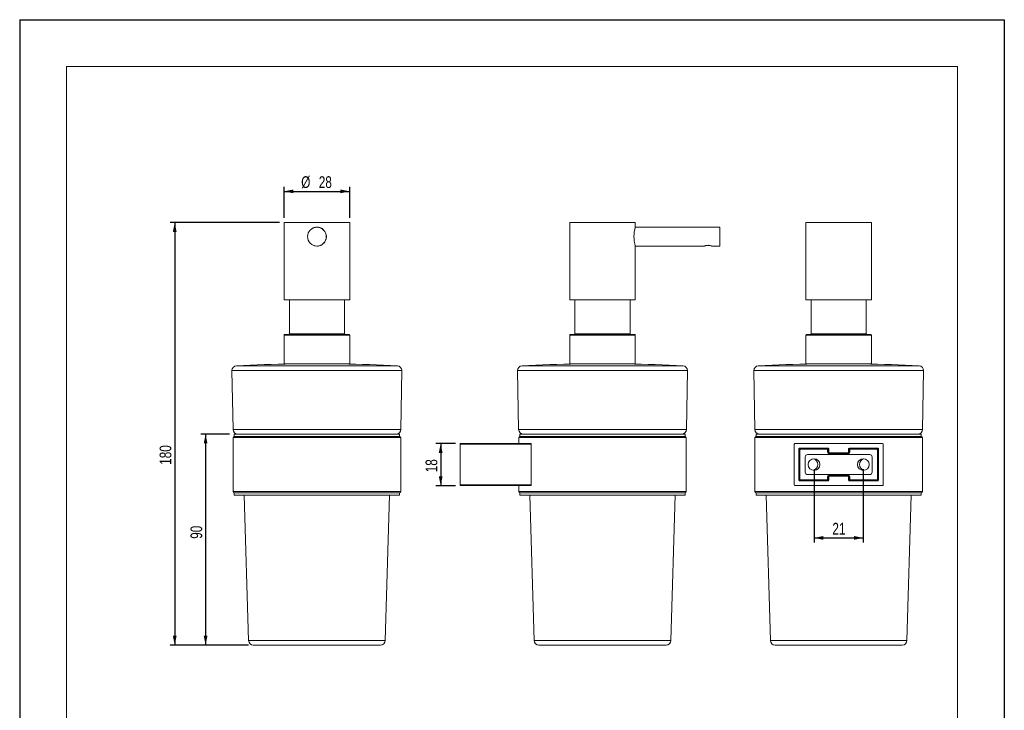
# Model space of a CAD drawing. Header units: millimetres. Extents: x 0 to 210, y 0 to 297.
# Tile 2 of 2: x 0 to 210, y 150 to 297. Entities that reach past the tile are written whole.
import ezdxf

# ---------------------------------------------------------------- set-up
doc = ezdxf.new("R2010")
doc.units = ezdxf.units.MM
doc.layers.add('注释', color=7, linetype='Continuous')
doc.styles.add('SLDTEXTSTYLE0', font='TXT', dxfattribs={"width": 0.75})
doc.dimstyles.new('SLDDIMSTYLE0', dxfattribs={"dimtxt": 2.5, "dimasz": 2, "dimexe": 0, "dimexo": 0.0625, "dimtad": 1, "dimdec": 0, "dimlfac": 2, "dimrnd": 1e-09, "dimzin": 12, "dimdsep": 46, "dimtxsty": 'SLDTEXTSTYLE0', "dimsah": 1, "dimcen": 0.09, "dimadec": 0, "dimazin": 3, "dimtfac": 1, "dimtdec": 0, "dimtofl": 0, "dimtmove": 0, "dimatfit": 3, "dimfxl": 0, "dimfrac": 2, "dimtolj": 1, "dimtzin": 12, "dimarcsym": 0})
doc.dimstyles.new('SLDDIMSTYLE1', dxfattribs={"dimtxt": 2.5, "dimasz": 2, "dimexe": 0, "dimexo": 0.0625, "dimtad": 1, "dimdec": 3, "dimlfac": 2, "dimrnd": 1e-09, "dimzin": 12, "dimdsep": 46, "dimtxsty": 'SLDTEXTSTYLE0', "dimsah": 1, "dimcen": 0.09, "dimadec": 0, "dimazin": 3, "dimtfac": 1, "dimtdec": 3, "dimtofl": 0, "dimtmove": 0, "dimatfit": 3, "dimfxl": 0, "dimfrac": 2, "dimtolj": 1, "dimtzin": 12, "dimarcsym": 0})

# ---------------------------------------------------------------- blocks, each defined once
blk = doc.blocks.new('_D')
at = {"layer": '注释', "color": 7}
for p, q in [((55.39, 253.73), (32.07, 253.73)), ((33.07, 253.73), (33.07, 163.62)), ((48.82, 163.62), (32.07, 163.62))]:
    blk.add_line(p, q, dxfattribs=at)
for points in [[(33.07, 253.73), (32.67, 251.73), (33.47, 251.73)], [(33.07, 163.62), (33.47, 165.62), (32.67, 165.62)]]:
    blk.add_solid(points, dxfattribs=at)
at = {"layer": '注释', "color": 7, "insert": (29.84, 202.07), "char_height": 2.5, "attachment_point": 1, "rotation": 90, "style": 'SLDTEXTSTYLE0'}
blk.add_mtext('180', dxfattribs=at)
blk = doc.blocks.new('_D_1')
at = {"layer": '注释', "color": 7}
for p, q in [((56.39, 254.73), (56.39, 261.39)), ((70.39, 254.73), (70.39, 261.39)), ((56.39, 260.39), (70.39, 260.39))]:
    blk.add_line(p, q, dxfattribs=at)
for points in [[(56.39, 260.39), (58.39, 259.99), (58.39, 260.79)], [(70.39, 260.39), (68.39, 260.79), (68.39, 259.99)]]:
    blk.add_solid(points, dxfattribs=at)
at = {"layer": '注释', "color": 7, "char_height": 2.5, "attachment_point": 1, "style": 'SLDTEXTSTYLE0'}
for s, insert in [('%%c', (60.04, 263.61)), ('28', (63.79, 263.61))]:
    blk.add_mtext(s, dxfattribs=dict(at, insert=insert))
blk = doc.blocks.new('_D_2')
at = {"layer": '注释', "color": 7}
for p, q in [((44.77, 208.62), (38.65, 208.62)), ((39.65, 208.62), (39.65, 163.62)), ((48.82, 163.62), (38.65, 163.62))]:
    blk.add_line(p, q, dxfattribs=at)
for points in [[(39.65, 208.62), (39.25, 206.62), (40.05, 206.62)], [(39.65, 163.62), (40.05, 165.62), (39.25, 165.62)]]:
    blk.add_solid(points, dxfattribs=at)
at = {"layer": '注释', "color": 7, "insert": (36.42, 186.29), "char_height": 2.5, "attachment_point": 1, "rotation": 90, "style": 'SLDTEXTSTYLE0'}
blk.add_mtext('90', dxfattribs=at)
blk = doc.blocks.new('_D_3')
at = {"layer": '注释', "color": 7}
for p, q in [((92.93, 206.62), (88.79, 206.62)), ((89.79, 206.62), (89.79, 197.62)), ((92.93, 197.62), (88.79, 197.62))]:
    blk.add_line(p, q, dxfattribs=at)
for points in [[(89.79, 206.62), (89.39, 204.62), (90.19, 204.62)], [(89.79, 197.62), (90.19, 199.62), (89.39, 199.62)]]:
    blk.add_solid(points, dxfattribs=at)
at = {"layer": '注释', "color": 7, "insert": (86.56, 200.48), "char_height": 2.5, "attachment_point": 1, "rotation": 90, "style": 'SLDTEXTSTYLE0'}
blk.add_mtext('18', dxfattribs=at)
blk = doc.blocks.new('_D_7')
at = {"layer": '注释', "color": 7}
for p, q in [((169.42, 201.12), (169.42, 185.48)), ((179.92, 201.12), (179.92, 185.48)), ((169.42, 186.48), (179.92, 186.48))]:
    blk.add_line(p, q, dxfattribs=at)
for points in [[(169.42, 186.48), (171.42, 186.08), (171.42, 186.88)], [(179.92, 186.48), (177.92, 186.88), (177.92, 186.08)]]:
    blk.add_solid(points, dxfattribs=at)
at = {"layer": '注释', "color": 7, "insert": (173.33, 189.7), "char_height": 2.5, "attachment_point": 1, "style": 'SLDTEXTSTYLE0'}
blk.add_mtext('21', dxfattribs=at)

msp = doc.modelspace()

# ---------------------------------------------------------------- linework, layer by layer
at = {"color": 7, "linetype": 'Continuous', "lineweight": 15}
for p, q in [((56.39216, 253.73391), (56.39216, 237.23391)), ((56.39216, 253.73391), (70.39216, 253.73391)), ((70.39216, 237.23391), (70.39216, 253.73391)), ((117.30318, 253.73391), (117.30318, 237.23391)), ((117.30318, 253.73391), (124.30318, 253.73391)), ((124.30318, 253.73391), (131.30318, 253.73391)), ((149.30318, 252.73391), (131.2961, 252.73391)), ((131.30318, 252.75891), (131.30318, 253.73391)), ((149.30318, 252.73391), (149.30318, 248.73391)), ((167.67433, 253.73391), (167.67433, 237.23391)), ((167.67433, 253.73391), (181.67433, 253.73391)), ((181.67433, 237.23391), (181.67433, 253.73391)), ((64.14216, 248.8758), (64.14216, 248.87986)), ((131.29599, 248.73391), (146.061, 248.73391)), ((131.30318, 237.23391), (131.30318, 248.73391)), ((147.54488, 248.73391), (149.30318, 248.73391)), ((56.39216, 237.23391), (70.39216, 237.23391)), ((57.51716, 237.23391), (57.51716, 230.02312)), ((69.26716, 230.02312), (69.26716, 237.23391)), ((117.30318, 237.23391), (124.30318, 237.23391)), ((118.42818, 237.23391), (118.42818, 230.02312)), ((124.30318, 237.23391), (131.30318, 237.23391)), ((130.17818, 230.02312), (130.17818, 237.23391)), ((167.67433, 237.23391), (181.67433, 237.23391)), ((168.79933, 237.23391), (168.79933, 230.02312)), ((180.54933, 230.02312), (180.54933, 237.23391)), ((56.39216, 229.72312), (56.39216, 223.62312)), ((70.39216, 223.62312), (70.39216, 229.72312)), ((117.30318, 229.72312), (117.30318, 223.62312)), ((131.30318, 223.62312), (131.30318, 229.72312)), ((167.67433, 229.72312), (167.67433, 223.62312)), ((181.67433, 223.62312), (181.67433, 229.72312)), ((56.39216, 223.62312), (57.1255, 223.62312)), ((57.1255, 223.62312), (70.39216, 223.62312)), ((58.14891, 223.58049), (58.08276, 223.58026)), ((68.70156, 223.58026), (68.63542, 223.58049)), ((117.30318, 223.62312), (127.42231, 223.62312)), ((119.05993, 223.58049), (118.99378, 223.58026)), ((127.42231, 223.62312), (131.30318, 223.62312)), ((129.61258, 223.58026), (129.54644, 223.58049)), ((167.67433, 223.62312), (181.67433, 223.62312)), ((169.43107, 223.58049), (169.36493, 223.58026)), ((179.98373, 223.58026), (179.91758, 223.58049)), ((45.2809, 222.15885), (45.50001, 209.60567)), ((81.28431, 209.60567), (81.50343, 222.15885)), ((106.19191, 222.15885), (106.41103, 209.60567)), ((142.19533, 209.60567), (142.41445, 222.15885)), ((156.56306, 222.15885), (156.78218, 209.60567)), ((192.56648, 209.60567), (192.78559, 222.15885)), ((45.76716, 208.62312), (45.76716, 208.12312)), ((81.01716, 208.62312), (45.76716, 208.62312)), ((81.01716, 208.12312), (45.76716, 208.12312)), ((45.76716, 208.12312), (63.39216, 208.12312)), ((63.39216, 208.12312), (81.01716, 208.12312)), ((81.01716, 208.12312), (81.01716, 208.62312)), ((106.67818, 208.62312), (106.67818, 208.12312)), ((141.92818, 208.62312), (106.67818, 208.62312)), ((141.92818, 208.12312), (106.67818, 208.12312)), ((106.67818, 208.12312), (141.92818, 208.12312)), ((141.92818, 208.12312), (141.92818, 208.62312)), ((157.04933, 208.62312), (157.04933, 208.12312)), ((172.93221, 208.62312), (157.04933, 208.62312)), ((172.93221, 208.12312), (157.04933, 208.12312)), ((157.04933, 208.12312), (192.29933, 208.12312)), ((192.29933, 208.62312), (172.93221, 208.62312)), ((192.29933, 208.12312), (172.93221, 208.12312)), ((192.29933, 208.12312), (192.29933, 208.62312)), ((45.51716, 207.87312), (45.51716, 196.37312)), ((81.26716, 196.37312), (81.26716, 207.87312)), ((93.92818, 206.47312), (93.92818, 206.62312)), ((93.92818, 206.62312), (109.06858, 206.62312)), ((109.07818, 206.47312), (93.92818, 206.47312)), ((93.92818, 206.47312), (93.92818, 197.77312)), ((106.42818, 207.87312), (106.42818, 206.62312)), ((109.07818, 206.6223), (109.07818, 206.47312)), ((109.07818, 206.47312), (109.07818, 197.77312)), ((142.17818, 196.37312), (142.17818, 207.87312)), ((156.79933, 207.87312), (156.79933, 196.37312)), ((165.17433, 206.47312), (165.17433, 197.77312)), ((184.02433, 206.62312), (165.32433, 206.62312)), ((184.17433, 206.47312), (184.17433, 197.77312)), ((192.54933, 196.37312), (192.54933, 207.87312)), ((166.17433, 205.47313), (166.17433, 198.77311)), ((166.27121, 205.37625), (166.17433, 205.47313)), ((166.27121, 198.86999), (166.27121, 205.37625)), ((166.30065, 198.99942), (166.30065, 205.24681)), ((166.40064, 205.24681), (166.30065, 205.24681)), ((172.39933, 205.62312), (166.32432, 205.62312)), ((166.32432, 205.62312), (166.4212, 205.52624)), ((166.40064, 205.24681), (166.40064, 198.99942)), ((166.4212, 205.52624), (172.30245, 205.52624)), ((166.55063, 205.49679), (166.55063, 205.3968)), ((166.55063, 205.49679), (172.17302, 205.49679)), ((172.17302, 205.3968), (166.55063, 205.3968)), ((167.54933, 203.74812), (167.54933, 200.49812)), ((181.29933, 204.24812), (168.04933, 204.24812)), ((172.17302, 205.49679), (172.17302, 205.3968)), ((172.30245, 205.52624), (172.39933, 205.62312)), ((172.32301, 204.74677), (172.32301, 205.24681)), ((172.423, 205.24681), (172.32301, 205.24681)), ((172.423, 204.74677), (172.32301, 204.74677)), ((172.423, 205.24681), (172.423, 204.74677)), ((172.54933, 205.47313), (172.45245, 205.37625)), ((172.45245, 205.37625), (172.45245, 204.67623)), ((172.45245, 204.67623), (172.54933, 204.77311)), ((172.54933, 204.77311), (172.54933, 205.47313)), ((172.69932, 204.62312), (172.60244, 204.52624)), ((172.60244, 204.52624), (172.80401, 204.52624)), ((172.67298, 204.49679), (172.67298, 204.3968)), ((172.67298, 204.49679), (176.67567, 204.49679)), ((176.67567, 204.3968), (172.67298, 204.3968)), ((172.69932, 204.62312), (176.64933, 204.62312)), ((176.54464, 204.52624), (176.74621, 204.52624)), ((176.74621, 204.52624), (176.64933, 204.62312)), ((176.67567, 204.49679), (176.67567, 204.3968)), ((176.79933, 204.77311), (176.79933, 205.47313)), ((176.89621, 205.37625), (176.79933, 205.47313)), ((176.79933, 204.77311), (176.89621, 204.67623)), ((176.89621, 204.67623), (176.89621, 205.37625)), ((176.92565, 204.74677), (176.92565, 205.24681)), ((176.92565, 205.24681), (177.02564, 205.24681)), ((176.92565, 204.74677), (177.02564, 204.74677)), ((183.02433, 205.62312), (176.94932, 205.62312)), ((176.94932, 205.62312), (177.0462, 205.52624)), ((177.02564, 205.24681), (177.02564, 204.74677)), ((177.0462, 205.52624), (182.92745, 205.52624)), ((177.17563, 205.49679), (177.17563, 205.3968)), ((177.17563, 205.49679), (182.79802, 205.49679)), ((182.79802, 205.3968), (177.17563, 205.3968)), ((181.79933, 200.49812), (181.79933, 203.74812)), ((182.79802, 205.49679), (182.79802, 205.3968)), ((182.92745, 205.52624), (183.02433, 205.62312)), ((182.94801, 198.99942), (182.94801, 205.24681)), ((183.048, 205.24681), (182.94801, 205.24681)), ((183.048, 205.24681), (183.048, 198.99942)), ((183.17433, 205.47313), (183.07745, 205.37625)), ((183.07745, 205.37625), (183.07745, 198.86999)), ((183.17433, 198.77311), (183.17433, 205.47313)), ((168.04933, 199.99812), (181.29933, 199.99812)), ((172.45245, 199.57001), (172.45245, 198.86999)), ((172.54933, 199.47313), (172.45245, 199.57001)), ((172.60244, 199.72), (172.69932, 199.62312)), ((172.80401, 199.72), (172.60244, 199.72)), ((172.67298, 199.84944), (176.67567, 199.84944)), ((172.67298, 199.84944), (172.67298, 199.74945)), ((176.67567, 199.74945), (172.67298, 199.74945)), ((172.69932, 199.62312), (176.64933, 199.62312)), ((173.17433, 199.74945), (173.17433, 199.66894)), ((176.17433, 199.66894), (176.17433, 199.74945)), ((176.74621, 199.72), (176.54464, 199.72)), ((176.64933, 199.62312), (176.74621, 199.72)), ((176.67567, 199.84944), (176.67567, 199.74945)), ((176.89621, 199.57001), (176.79933, 199.47313)), ((176.89621, 198.86999), (176.89621, 199.57001)), ((93.92818, 197.77312), (109.07818, 197.77312)), ((93.92818, 197.62312), (93.92818, 197.77312)), ((109.06858, 197.62312), (93.92818, 197.62312)), ((106.42818, 197.62312), (106.42818, 196.37312)), ((109.07818, 197.77312), (109.07818, 197.62394)), ((184.02433, 197.62312), (165.32433, 197.62312)), ((166.17433, 198.77311), (166.27121, 198.86999)), ((166.40064, 198.99942), (166.30065, 198.99942)), ((166.4212, 198.72), (166.32432, 198.62312)), ((166.32432, 198.62312), (172.39933, 198.62312)), ((172.30245, 198.72), (166.4212, 198.72)), ((166.55063, 198.84944), (166.55063, 198.74945)), ((166.55063, 198.84944), (172.17302, 198.84944)), ((172.17302, 198.74945), (166.55063, 198.74945)), ((172.17302, 198.84944), (172.17302, 198.74945)), ((172.39933, 198.62312), (172.30245, 198.72)), ((172.32301, 198.99942), (172.32301, 199.49947)), ((172.32301, 199.49947), (172.423, 199.49947)), ((172.32301, 198.99942), (172.423, 198.99942)), ((172.423, 199.49947), (172.423, 198.99942)), ((172.45245, 198.86999), (172.54933, 198.77311)), ((172.54933, 199.47313), (172.54933, 198.77311)), ((176.79933, 199.47313), (176.79933, 198.77311)), ((176.79933, 198.77311), (176.89621, 198.86999)), ((177.02564, 199.49947), (176.92565, 199.49947)), ((176.92565, 198.99942), (176.92565, 199.49947)), ((177.02564, 198.99942), (176.92565, 198.99942)), ((177.0462, 198.72), (176.94932, 198.62312)), ((176.94932, 198.62312), (183.02433, 198.62312)), ((177.02564, 199.49947), (177.02564, 198.99942)), ((182.92745, 198.72), (177.0462, 198.72)), ((177.17563, 198.84944), (182.79802, 198.84944)), ((177.17563, 198.84944), (177.17563, 198.74945)), ((182.79802, 198.74945), (177.17563, 198.74945)), ((182.79802, 198.84944), (182.79802, 198.74945)), ((183.02433, 198.62312), (182.92745, 198.72)), ((183.048, 198.99942), (182.94801, 198.99942)), ((183.07745, 198.86999), (183.17433, 198.77311)), ((45.76716, 196.12312), (45.76716, 195.62312)), ((61.65004, 196.12312), (45.76716, 196.12312)), ((63.39216, 196.12312), (45.76716, 196.12312)), ((81.01716, 195.62312), (45.76716, 195.62312)), ((47.90299, 195.62312), (48.82393, 164.59345)), ((81.01716, 196.12312), (61.65004, 196.12312)), ((81.01716, 196.12312), (63.39216, 196.12312)), ((77.96039, 164.59345), (78.88133, 195.62312)), ((81.01716, 195.62312), (81.01716, 196.12312)), ((106.67818, 196.12312), (106.67818, 195.62312)), ((141.84187, 196.12312), (106.67818, 196.12312)), ((141.92818, 196.12312), (106.67818, 196.12312)), ((141.92818, 195.62312), (106.67818, 195.62312)), ((108.81401, 195.62312), (109.73495, 164.59345)), ((138.87141, 164.59345), (139.79235, 195.62312)), ((141.92818, 196.12312), (141.84187, 196.12312)), ((141.92818, 195.62312), (141.92818, 196.12312)), ((157.04933, 196.12312), (157.04933, 195.62312)), ((192.29933, 196.12312), (157.04933, 196.12312)), ((172.93221, 195.62312), (157.04933, 195.62312)), ((159.18516, 195.62312), (160.1061, 164.59345)), ((192.29933, 195.62312), (172.93221, 195.62312)), ((189.24256, 164.59345), (190.1635, 195.62312)), ((192.29933, 195.62312), (192.29933, 196.12312)), ((76.96083, 163.62312), (49.82349, 163.62312)), ((137.87185, 163.62312), (110.73451, 163.62312)), ((161.68212, 163.62312), (161.10566, 163.62312)), ((188.243, 163.62312), (161.68212, 163.62312))]:
    msp.add_line(p, q, dxfattribs=at)
at = {"color": 1, "linetype": 'Continuous', "lineweight": 15}
for p, q in [((56.39216, 229.72312), (70.39216, 229.72312)), ((57.51716, 230.02312), (58.13265, 230.02312)), ((58.13265, 230.02312), (69.26716, 230.02312)), ((117.30318, 229.72312), (131.30318, 229.72312)), ((118.42818, 230.02312), (126.92102, 230.02312)), ((126.92102, 230.02312), (130.17818, 230.02312)), ((167.67433, 229.72312), (168.40767, 229.72312)), ((168.40767, 229.72312), (181.67433, 229.72312)), ((168.79933, 230.02312), (180.54933, 230.02312)), ((46.22856, 223.17494), (46.95774, 223.17494)), ((46.95774, 223.17494), (80.55577, 223.17494)), ((58.08276, 223.58026), (68.70156, 223.58026)), ((58.37167, 223.58049), (58.14891, 223.58049)), ((68.63542, 223.58049), (58.37167, 223.58049)), ((107.13957, 223.17494), (129.25286, 223.17494)), ((118.99378, 223.58026), (129.61258, 223.58026)), ((125.81524, 223.58049), (119.05993, 223.58049)), ((129.54644, 223.58049), (125.81524, 223.58049)), ((129.25286, 223.17494), (141.46679, 223.17494)), ((157.51072, 223.17494), (191.83793, 223.17494)), ((169.36493, 223.58026), (169.5905, 223.58026)), ((179.91758, 223.58049), (169.43107, 223.58049)), ((169.5905, 223.58026), (179.98373, 223.58026)), ((81.50343, 222.15885), (45.2809, 222.15885)), ((142.41445, 222.15885), (106.19191, 222.15885)), ((157.33251, 222.15885), (156.56306, 222.15885)), ((192.78559, 222.15885), (157.33251, 222.15885)), ((45.50001, 209.60567), (46.26015, 209.60567)), ((46.26015, 209.60567), (81.28431, 209.60567)), ((106.41103, 209.60567), (129.46295, 209.60567)), ((129.46295, 209.60567), (142.19533, 209.60567)), ((156.78218, 209.60567), (192.56648, 209.60567)), ((63.39216, 207.87312), (45.51716, 207.87312)), ((81.26716, 207.87312), (63.39216, 207.87312)), ((142.17818, 207.87312), (106.42818, 207.87312)), ((192.54933, 207.87312), (156.79933, 207.87312)), ((166.33678, 205.37625), (166.27121, 205.37625)), ((166.4212, 205.46067), (166.4212, 205.52624)), ((172.30245, 205.46067), (172.30245, 205.52624)), ((172.38688, 205.37625), (172.45245, 205.37625)), ((172.43315, 204.67623), (172.45245, 204.67623)), ((172.60244, 204.52624), (172.60244, 204.50695)), ((172.80401, 204.52624), (172.97684, 204.49679)), ((172.80401, 204.49679), (172.80401, 204.52624)), ((176.37181, 204.49679), (176.54464, 204.52624)), ((176.54464, 204.52624), (176.54464, 204.49679)), ((176.74621, 204.52624), (176.74621, 204.50695)), ((176.89621, 205.37625), (176.96178, 205.37625)), ((176.89621, 204.67623), (176.9155, 204.67623)), ((177.0462, 205.52624), (177.0462, 205.46067)), ((182.92745, 205.52624), (182.92745, 205.46067)), ((183.07745, 205.37625), (183.01188, 205.37625)), ((172.43315, 199.57001), (172.45245, 199.57001)), ((172.60244, 199.73929), (172.60244, 199.72)), ((172.80401, 199.72), (172.97684, 199.74945)), ((172.80401, 199.72), (172.80401, 199.74945)), ((176.54464, 199.72), (176.37181, 199.74945)), ((176.54464, 199.74945), (176.54464, 199.72)), ((176.74621, 199.73929), (176.74621, 199.72)), ((176.89621, 199.57001), (176.9155, 199.57001)), ((166.33678, 198.86999), (166.27121, 198.86999)), ((166.4212, 198.78557), (166.4212, 198.72)), ((172.30245, 198.78557), (172.30245, 198.72)), ((172.38688, 198.86999), (172.45245, 198.86999)), ((176.89621, 198.86999), (176.96178, 198.86999)), ((177.0462, 198.72), (177.0462, 198.78557)), ((182.92745, 198.72), (182.92745, 198.78557)), ((183.07745, 198.86999), (183.01188, 198.86999)), ((45.51716, 196.37312), (63.39216, 196.37312)), ((63.39216, 196.37312), (81.26716, 196.37312)), ((106.42818, 196.37312), (142.17818, 196.37312)), ((156.79933, 196.37312), (192.54933, 196.37312)), ((48.82393, 164.59345), (77.96039, 164.59345)), ((109.73495, 164.59345), (138.87141, 164.59345)), ((160.1061, 164.59345), (160.72502, 164.59345)), ((160.72502, 164.59345), (189.24256, 164.59345))]:
    msp.add_line(p, q, dxfattribs=at)
at = {"color": 7, "linetype": 'Continuous', "lineweight": 15}
for centre, radius in [((63.39216, 250.73391), 2), ((169.42433, 202.12312), 1.25), ((179.92433, 202.12312), 1.25)]:
    msp.add_circle(centre, radius, dxfattribs=at)
for centre, radius, start, end in [((138.14477, 250.73421), 7.1349, 163.5143981, 196.2617943), ((56.54216, 229.72312), 0.15, 90, 180), ((57.36716, 230.02312), 0.15, 270, 0), ((69.41716, 230.02312), 0.15, 180, 270), ((70.24216, 229.72312), 0.15, 0, 90), ((117.45318, 229.72312), 0.15, 90, 180), ((118.27818, 230.02312), 0.15, 270, 0), ((130.32818, 230.02312), 0.15, 180, 270), ((131.15318, 229.72312), 0.15, 0, 90), ((167.82433, 229.72312), 0.15, 90, 180), ((168.64933, 230.02312), 0.15, 270, 0), ((180.69933, 230.02312), 0.15, 180, 270), ((181.52433, 229.72312), 0.15, 0, 90), ((46.28074, 222.17631), 1, 92.991533, 181), ((63.39216, -105.25483), 328.87795, 90.9250221, 92.991533), ((58.14716, 224.08049), 0.5, 270.1999162, 293.8318673), ((68.63716, 224.08049), 0.5, 246.1681327, 269.8000838), ((63.39216, -105.25483), 328.87795, 87.008467, 89.0749779), ((80.50358, 222.17631), 1, 359, 87.008467), ((107.19176, 222.17631), 1, 92.991533, 181), ((124.30318, -105.25483), 328.87795, 90.9250221, 92.991533), ((119.05818, 224.08049), 0.5, 270.1999162, 293.8318673), ((129.54818, 224.08049), 0.5, 246.1681327, 269.8000838), ((124.30318, -105.25483), 328.87795, 87.008467, 89.0749779), ((141.4146, 222.17631), 1, 359, 87.008467), ((157.56291, 222.17631), 1, 92.991533, 181), ((174.67433, -105.25483), 328.87795, 90.9250221, 92.991533), ((169.42933, 224.08049), 0.5, 270.1999162, 293.8318673), ((179.91933, 224.08049), 0.5, 246.1681327, 269.8000838), ((174.67433, -105.25483), 328.87795, 87.008467, 89.0749779), ((191.78575, 222.17631), 1, 359, 87.008467), ((46.49986, 209.62312), 1, 181, 270), ((45.76716, 207.87312), 0.25, 90, 180), ((80.28447, 209.62312), 1, 270, 359), ((81.01716, 207.87312), 0.25, 0, 90), ((107.41088, 209.62312), 1, 181, 270), ((106.67818, 207.87312), 0.25, 90, 180), ((141.19548, 209.62312), 1, 270, 359), ((141.92818, 207.87312), 0.25, 0, 90), ((157.78202, 209.62312), 1, 181, 270), ((157.04933, 207.87312), 0.25, 90, 180), ((191.56663, 209.62312), 1, 270, 359), ((192.29933, 207.87312), 0.25, 0, 90), ((165.32433, 206.47312), 0.15, 90, 180), ((184.02433, 206.47312), 0.15, 0, 90), ((166.42121, 205.37623), 0.15001, 90.0051101, 179.9948899), ((168.04933, 203.74812), 0.5, 90, 180), ((172.30244, 205.37623), 0.15001, 0.0051101, 89.9948899), ((177.04621, 205.37623), 0.15001, 90.0051101, 179.9948899), ((181.29933, 203.74812), 0.5, 0, 90), ((182.92744, 205.37623), 0.15001, 0.0051101, 89.9948899), ((168.92433, 202.12312), 1.3, 0, 73.1190162), ((168.92433, 202.12312), 1.3, 286.8809838, 0), ((180.42433, 202.12312), 1.3, 106.8809838, 253.1190162), ((168.04933, 200.49812), 0.5, 180, 270), ((181.29933, 200.49812), 0.5, 270, 0), ((165.32433, 197.77312), 0.15, 180, 270), ((166.42121, 198.87001), 0.15001, 180.0051101, 269.9948899), ((172.30244, 198.87001), 0.15001, 270.0051101, 359.9948899), ((177.04621, 198.87001), 0.15001, 180.0051101, 269.9948899), ((182.92744, 198.87001), 0.15001, 270.0051101, 359.9948899), ((184.02433, 197.77312), 0.15, 270, 0), ((45.76716, 196.37312), 0.25, 180, 270), ((81.01716, 196.37312), 0.25, 270, 0), ((106.67818, 196.37312), 0.25, 180, 270), ((141.92818, 196.37312), 0.25, 270, 0), ((157.04933, 196.37312), 0.25, 180, 270), ((192.29933, 196.37312), 0.25, 270, 0), ((49.82349, 164.62312), 1, 181.7, 270), ((76.96083, 164.62312), 1, 270, 358.3), ((110.73451, 164.62312), 1, 181.7, 270), ((137.87185, 164.62312), 1, 270, 358.3), ((161.10566, 164.62312), 1, 181.7, 270), ((188.243, 164.62312), 1, 270, 358.3)]:
    msp.add_arc(centre, radius, start, end, dxfattribs=at)
for centre, major_axis, ratio, start_param, end_param in [((166.32433, 205.47311), (0.10607, -0.10607), 0.99992385, 2.356232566, 3.926952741), ((166.55066, 205.24679), (0.17678, -0.17678), 0.999965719, 2.356280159, 3.926905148), ((166.55066, 205.24679), (-0.10608, 0.10608), 0.999828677, 5.497872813, 7.068497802), ((172.173, 205.24679), (0.17678, 0.17678), 0.999965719, 5.497872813, 7.068497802), ((172.173, 205.24679), (0.10608, 0.10608), 0.999828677, 5.497872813, 7.068497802), ((172.67304, 204.74683), (-0.24753, -0.24753), 0.999828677, 5.497872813, 7.068497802), ((172.39932, 205.47311), (-0.10607, -0.10607), 0.99992385, 2.356232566, 3.926952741), ((172.67304, 204.74683), (0.17683, 0.17683), 0.999691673, 2.356280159, 3.926905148), ((172.60246, 204.67626), (0.10609, 0.10609), 0.999771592, 2.356232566, 3.926952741), ((172.69933, 204.77313), (0.10607, 0.10607), 0.99992385, 2.356232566, 3.926952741), ((176.64932, 204.77313), (-0.10607, 0.10607), 0.99992385, 2.356232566, 3.926952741), ((176.67561, 204.74683), (0.24753, -0.24753), 0.999828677, 5.497872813, 7.068497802), ((176.67561, 204.74683), (0.17683, -0.17683), 0.999691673, 5.497872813, 7.068497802), ((176.74619, 204.67626), (0.10609, -0.10609), 0.999771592, 5.49782522, 7.068545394), ((176.94933, 205.47311), (0.10607, -0.10607), 0.99992385, 2.356232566, 3.926952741), ((177.17566, 205.24679), (0.17678, -0.17678), 0.999965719, 2.356280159, 3.926905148), ((177.17566, 205.24679), (-0.10608, 0.10608), 0.999828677, 5.497872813, 7.068497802), ((182.798, 205.24679), (0.17678, 0.17678), 0.999965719, 5.497872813, 7.068497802), ((182.798, 205.24679), (0.10608, 0.10608), 0.999828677, 5.497872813, 7.068497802), ((183.02432, 205.47311), (-0.10607, -0.10607), 0.99992385, 2.356232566, 3.926952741), ((172.67304, 199.49941), (-0.24753, 0.24753), 0.999828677, 5.497872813, 7.068497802), ((172.67304, 199.49941), (0.17683, -0.17683), 0.999691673, 2.356280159, 3.926905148), ((172.60246, 199.56998), (0.10609, -0.10609), 0.999771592, 2.356232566, 3.926952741), ((172.69933, 199.47311), (0.10607, -0.10607), 0.99992385, 2.356232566, 3.926952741), ((176.64932, 199.47311), (-0.10607, -0.10607), 0.99992385, 2.356232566, 3.926952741), ((176.67561, 199.49941), (0.24753, 0.24753), 0.999828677, 5.497872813, 7.068497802), ((176.67561, 199.49941), (0.17683, 0.17683), 0.999691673, 5.497872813, 7.068497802), ((176.74619, 199.56998), (0.10609, 0.10609), 0.999771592, 5.49782522, 7.068545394), ((166.32433, 198.77313), (0.10607, 0.10607), 0.99992385, 2.356232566, 3.926952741), ((166.55066, 198.99945), (0.17678, 0.17678), 0.999965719, 2.356280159, 3.926905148), ((166.55066, 198.99945), (-0.10608, -0.10608), 0.999828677, 5.497872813, 7.068497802), ((172.173, 198.99945), (0.10608, -0.10608), 0.999828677, 5.497872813, 7.068497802), ((172.173, 198.99945), (0.17678, -0.17678), 0.999965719, 5.497872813, 7.068497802), ((172.39932, 198.77313), (-0.10607, 0.10607), 0.99992385, 2.356232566, 3.926952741), ((176.94933, 198.77313), (0.10607, 0.10607), 0.99992385, 2.356232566, 3.926952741), ((177.17566, 198.99945), (0.17678, 0.17678), 0.999965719, 2.356280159, 3.926905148), ((177.17566, 198.99945), (-0.10608, -0.10608), 0.999828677, 5.497872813, 7.068497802), ((182.798, 198.99945), (0.10608, -0.10608), 0.999828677, 5.497872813, 7.068497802), ((182.798, 198.99945), (0.17678, -0.17678), 0.999965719, 5.497872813, 7.068497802), ((183.02432, 198.77313), (-0.10607, 0.10607), 0.99992385, 2.356232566, 3.926952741)]:
    msp.add_ellipse(centre, major_axis=major_axis, ratio=ratio, start_param=start_param, end_param=end_param, dxfattribs=at)
for points, knots in [([(62.5932, 252.56641), (62.65866, 252.6034), (62.90029, 252.73991), (63.18476, 252.7509), (63.39216, 252.75891)], [0, 0, 0, 0, 0.270929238, 1, 1, 1, 1]), ([(63.39216, 252.75891), (63.6127, 252.73558), (64.05357, 252.68895), (64.54318, 252.45025), (64.73874, 252.22294), (64.79108, 252.16209)], [0, 0, 0, 0, 0.42297169, 0.845552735, 1, 1, 1, 1]), ([(65.24092, 251.48614), (65.28493, 251.39617), (65.42778, 251.10418), (65.43792, 250.53824), (65.27419, 249.89094), (64.90149, 249.32933), (64.35874, 248.9084), (63.7032, 248.70022), (63.12195, 248.68507), (62.81738, 248.81126), (62.71856, 248.8522)], [0, 0, 0, 0, 0.0645743, 0.20957673, 0.34979, 0.491862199, 0.63941612, 0.787774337, 0.931140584, 1, 1, 1, 1]), ([(146.80318, 248.87986), (146.72225, 248.87667), (146.56054, 248.87029), (146.34251, 248.82619), (146.17138, 248.7769), (146.06611, 248.73881), (146.06251, 248.7374), (146.061, 248.73681)], [0, 0, 0, 0, 0.2043712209, 0.4083803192, 0.6216431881, 0.8420213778, 1, 1, 1, 1]), ([(147.54488, 248.73699), (147.54442, 248.73718), (147.54331, 248.73765), (147.45319, 248.77052), (147.29557, 248.81802), (147.07155, 248.8679), (146.89387, 248.87582), (146.80318, 248.87986)], [0, 0, 0, 0, 0.143103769, 0.343158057, 0.551692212, 0.771175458, 1, 1, 1, 1]), ([(56.54679, 229.87312), (56.54975, 229.87312), (56.55724, 229.87312), (56.68152, 229.87312), (56.90993, 229.87312), (57.14435, 229.87312), (57.25979, 229.87312)], [0, 0, 0, 0, 0.1838257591, 0.4636732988, 0.735892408, 1, 1, 1, 1]), ([(57.25979, 229.87312), (57.39268, 229.87312), (57.66253, 229.87312), (58.18748, 229.87312), (58.75577, 229.87312), (59.34426, 229.87312), (60.12423, 229.87312), (60.98399, 229.87312), (61.89196, 229.87312), (62.58489, 229.87312), (63.28125, 229.87312), (64.03815, 229.87312), (64.84392, 229.87312), (65.67345, 229.87312), (66.45195, 229.87312), (67.1846, 229.87312), (67.87295, 229.87312), (68.45543, 229.87312), (68.93274, 229.87312), (69.44433, 229.87312), (69.83448, 229.87312), (70.08959, 229.87312), (70.20218, 229.87312), (70.24993, 229.87312), (70.23904, 229.87312), (70.23754, 229.87312)], [0, 0, 0, 0, 0.045516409, 0.092431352, 0.140679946, 0.178387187, 0.216108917, 0.29303973, 0.331549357, 0.370073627, 0.407780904, 0.445502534, 0.493738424, 0.540662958, 0.586182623, 0.631689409, 0.678614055, 0.726862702, 0.764569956, 0.802291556, 0.879222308, 0.917731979, 0.956256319, 0.993963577, 1, 1, 1, 1]), ([(117.4578, 229.87312), (117.46082, 229.87312), (117.46844, 229.87312), (117.59136, 229.87312), (117.82513, 229.87312), (118.15569, 229.87312), (118.57767, 229.87312), (119.09728, 229.87312), (119.66703, 229.87312), (120.25522, 229.87312), (121.03528, 229.87312), (121.89501, 229.87312), (122.80298, 229.87312), (123.49592, 229.87312), (124.19224, 229.87312), (124.94929, 229.87312), (125.75432, 229.87312), (126.58654, 229.87312), (127.10176, 229.87312), (127.35547, 229.87312)], [0, 0, 0, 0, 0.041770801, 0.105360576, 0.167221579, 0.227230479, 0.287222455, 0.349083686, 0.412690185, 0.462399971, 0.512128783, 0.613547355, 0.664314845, 0.715101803, 0.764811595, 0.814540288, 0.878130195, 0.93998669, 1, 1, 1, 1]), ([(127.35547, 229.87312), (127.60039, 229.87312), (128.09775, 229.87312), (128.78342, 229.87312), (129.36657, 229.87312), (129.84373, 229.87312), (130.35537, 229.87312), (130.74549, 229.87312), (131.00061, 229.87312), (131.1132, 229.87312), (131.16094, 229.87312), (131.15006, 229.87312), (131.14856, 229.87312)], [0, 0, 0, 0, 0.109991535, 0.223362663, 0.33995659, 0.431077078, 0.522232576, 0.708137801, 0.801197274, 0.894292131, 0.985412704, 1, 1, 1, 1]), ([(167.82895, 229.87312), (167.83192, 229.87312), (167.8394, 229.87312), (167.96369, 229.87312), (168.19209, 229.87312), (168.42651, 229.87312), (168.54195, 229.87312)], [0, 0, 0, 0, 0.183825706, 0.463672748, 0.735892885, 1, 1, 1, 1]), ([(168.54195, 229.87312), (168.67484, 229.87312), (168.94469, 229.87312), (169.46964, 229.87312), (170.03793, 229.87312), (170.62642, 229.87312), (171.40639, 229.87312), (172.26616, 229.87312), (173.17412, 229.87312), (173.86706, 229.87312), (174.56341, 229.87312), (175.32031, 229.87312), (176.12608, 229.87312), (176.95561, 229.87312), (177.73411, 229.87312), (178.46676, 229.87312), (179.15511, 229.87312), (179.7376, 229.87312), (180.2149, 229.87312), (180.72649, 229.87312), (181.11664, 229.87312), (181.37176, 229.87312), (181.48434, 229.87312), (181.53209, 229.87312), (181.52121, 229.87312), (181.5197, 229.87312)], [0, 0, 0, 0, 0.045516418, 0.092431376, 0.140679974, 0.178387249, 0.216108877, 0.293039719, 0.331549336, 0.370073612, 0.407780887, 0.445502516, 0.493738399, 0.54066291, 0.58618256, 0.63168933, 0.678614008, 0.726862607, 0.764569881, 0.802291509, 0.879222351, 0.917731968, 0.956256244, 0.99396352, 1, 1, 1, 1]), ([(172.85225, 204.53602), (172.85343, 204.53618), (172.85579, 204.53649), (172.86441, 204.53696), (172.87674, 204.53743), (172.89288, 204.53789), (172.91254, 204.53833), (172.94296, 204.5389), (172.98852, 204.53957), (173.05433, 204.54031), (173.12851, 204.54097), (173.21025, 204.54156), (173.26915, 204.5419), (173.29905, 204.54207)], [0, 0, 0, 0, 0.06301211, 0.1262189, 0.189959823, 0.254565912, 0.317477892, 0.381032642, 0.506697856, 0.628939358, 0.754888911, 0.8755658, 1, 1, 1, 1]), ([(173.29905, 204.54207), (173.40138, 204.54261), (173.51052, 204.54301), (173.73785, 204.54363), (173.8549, 204.54384), (174.08806, 204.54413), (174.20518, 204.54421), (174.43997, 204.54432), (174.55764, 204.54434), (174.79335, 204.54434), (174.91161, 204.54432), (175.14734, 204.54421), (175.26482, 204.54412), (175.61505, 204.54368), (175.84658, 204.54315), (176.04973, 204.54206)], [0, 0, 0, 0, 0.125, 0.125, 0.25, 0.25, 0.375, 0.375, 0.5, 0.5, 0.625, 0.625, 0.75, 0.75, 1, 1, 1, 1]), ([(176.04973, 204.54206), (176.06984, 204.54195), (176.10965, 204.54173), (176.16574, 204.54136), (176.22835, 204.5409), (176.29431, 204.54031), (176.36014, 204.53957), (176.40567, 204.5389), (176.43611, 204.53833), (176.4622, 204.53774), (176.48695, 204.53697), (176.49327, 204.53634), (176.4964, 204.53602)], [0, 0, 0, 0, 0.083313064, 0.164932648, 0.245192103, 0.370849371, 0.493411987, 0.61909104, 0.682343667, 0.745571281, 0.873701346, 1, 1, 1, 1])]:
    msp.add_open_spline(points, degree=3, knots=knots, dxfattribs=at)
for points in [[(172.80401, 204.52624), (172.81995, 204.5295), (172.83603, 204.53276), (172.85225, 204.53602)], [(176.4964, 204.53602), (176.51262, 204.53276), (176.5287, 204.5295), (176.54464, 204.52624)], [(172.85225, 199.71022), (172.83603, 199.71348), (172.81995, 199.71674), (172.80401, 199.72)], [(176.54464, 199.72), (176.5287, 199.71674), (176.51262, 199.71348), (176.4964, 199.71022)]]:
    msp.add_open_spline(points, degree=3, dxfattribs=at)
at = {"color": 1, "linetype": 'Continuous', "lineweight": 15}
for points, knots in [([(173.0831, 204.49679), (173.07729, 204.49957), (173.00649, 204.53337), (172.92607, 204.53475), (172.85225, 204.53602)], [0, 0, 0, 0, 0.082052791, 1, 1, 1, 1]), ([(173.4231, 204.49679), (173.41611, 204.50293), (173.37745, 204.53685), (173.33435, 204.53972), (173.29905, 204.54207)], [0, 0, 0, 0, 0.180758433, 1, 1, 1, 1]), ([(175.92565, 204.49679), (175.93264, 204.50292), (175.97132, 204.53685), (176.01442, 204.53971), (176.04973, 204.54206)], [0, 0, 0, 0, 0.180736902, 1, 1, 1, 1]), ([(176.26555, 204.49679), (176.27136, 204.49957), (176.34216, 204.53337), (176.42258, 204.53475), (176.4964, 204.53602)], [0, 0, 0, 0, 0.082052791, 1, 1, 1, 1]), ([(172.85225, 199.71022), (172.92607, 199.71149), (173.00649, 199.71287), (173.07729, 199.74667), (173.0831, 199.74945)], [0, 0, 0, 0, 0.9179472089, 1, 1, 1, 1]), ([(173.17433, 199.70499), (173.15957, 199.70508), (173.08723, 199.70554), (172.98482, 199.70665), (172.88069, 199.70832), (172.86176, 199.70958), (172.85225, 199.71022)], [0, 0, 0, 0, 0.07773517, 0.381208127, 0.689244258, 1, 1, 1, 1]), ([(176.4964, 199.71022), (176.48689, 199.70958), (176.46796, 199.70832), (176.36379, 199.70665), (176.26138, 199.70554), (176.18905, 199.70508), (176.17433, 199.70499)], [0, 0, 0, 0, 0.3108093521, 0.6188972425, 0.9224187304, 1, 1, 1, 1]), ([(176.4964, 199.71022), (176.42258, 199.71149), (176.34216, 199.71287), (176.27136, 199.74667), (176.26555, 199.74945)], [0, 0, 0, 0, 0.9179472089, 1, 1, 1, 1])]:
    msp.add_open_spline(points, degree=3, knots=knots, dxfattribs=at)
at = {"layer": '注释'}
for p, q in [((0, 297), (210, 297)), ((0, 297), (0, 0)), ((210, 297), (210, 0))]:
    msp.add_line(p, q, dxfattribs=at)
at = {"layer": '注释', "lineweight": 15}
for p, q in [((10, 287), (200, 287)), ((10, 287), (10, 10)), ((200, 287), (200, 10))]:
    msp.add_line(p, q, dxfattribs=at)

# ---------------------------------------------------------------- dimensions: what is measured, and where the dimension line sits
at = {"layer": '注释', "color": 7}
dim = msp.add_linear_dim(base=(70.39216, 260.38548), p1=(56.39216, 253.73391), p2=(70.39216, 253.73391), text='%%c<>', dimstyle='SLDDIMSTYLE1', dxfattribs=at)
dim.commit()
dim.dimension.update_dxf_attribs({"geometry": '_D_1', "text_midpoint": (63.70308, 260.38548), "dimtype": 160})
for base, p1, p2, dimstyle, picture, middle in [((33.06507, 163.62312), (56.39216, 253.73391), (49.82349, 163.62312), 'SLDDIMSTYLE0', '_D', (33.06507, 204.74546)), ((39.64505, 163.62312), (45.76716, 208.62312), (49.82349, 163.62312), 'SLDDIMSTYLE1', '_D_2', (39.64505, 188.07524)), ((89.78538, 197.62312), (93.92818, 206.62312), (93.92818, 197.62312), 'SLDDIMSTYLE1', '_D_3', (89.78538, 202.26603))]:
    dim = msp.add_linear_dim(base=base, p1=p1, p2=p2, angle=90, dimstyle=dimstyle, dxfattribs=at)
    dim.commit()
    dim.dimension.update_dxf_attribs({"geometry": picture, "text_midpoint": middle, "dimtype": 160})
dim = msp.add_linear_dim(base=(179.92433, 186.47993), p1=(169.42433, 202.12312), p2=(179.92433, 202.12312), dimstyle='SLDDIMSTYLE1', dxfattribs=at)
dim.commit()
dim.dimension.update_dxf_attribs({"geometry": '_D_7', "text_midpoint": (175.1169, 186.47993), "dimtype": 160})

doc.saveas('drawing.dxf')
